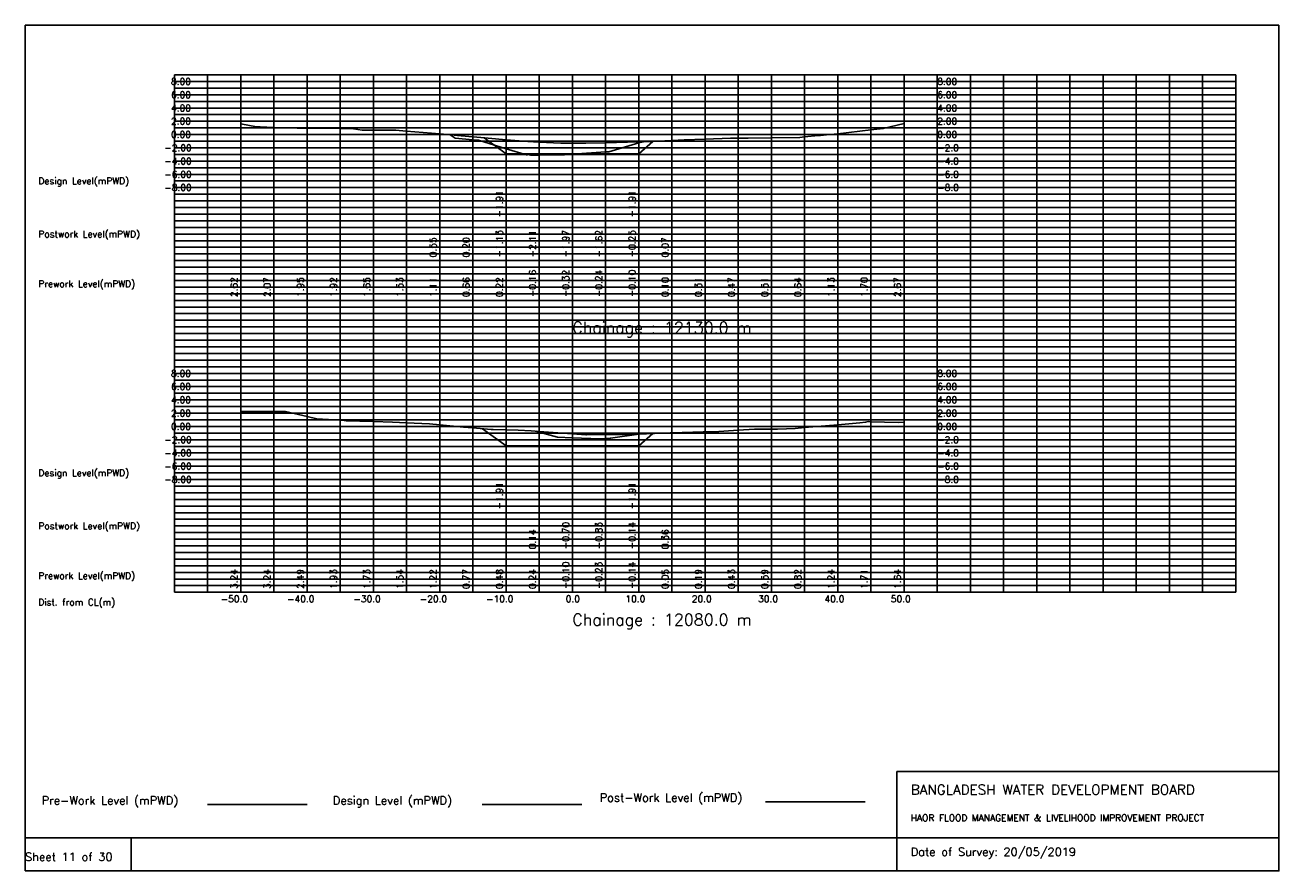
# Model space of a CAD drawing. Extents: x 0 to 189, y 0 to 128.
import ezdxf

# ---------------------------------------------------------------- set-up
doc = ezdxf.new("R2010")
doc.units = 0
doc.header["$MEASUREMENT"] = 0
doc.linetypes.add('1-1', pattern=[0])
for name, color, linetype in [('P1', 7, 'CONTINUOUS'), ('P15', 8, 'CONTINUOUS'), ('P2', 3, 'CONTINUOUS'), ('P3', 1, 'CONTINUOUS'), ('P6', 4, 'CONTINUOUS')]:
    doc.layers.add(name, color=color, linetype=linetype)
doc.styles.add('ROMAN_SIMPLEX', font='ROMANS')

msp = doc.modelspace()

# ---------------------------------------------------------------- linework, layer by layer
at = {"layer": 'P1'}
for p, q in [((0, 127.5), (0, 5)), ((0, 127.5), (189, 127.5)), ((189, 127.5), (189, 5)), ((131.4, 15), (131.4, 0)), ((131.4, 15), (189, 15)), ((16, 5), (16, 0))]:
    msp.add_line(p, q, dxfattribs=at)
at = {"layer": 'P1', "linetype": '1-1'}
msp.add_lwpolyline([(0, 0), (189, 0), (189, 5), (0, 5), (0, 0)], dxfattribs=at)
at = {"layer": 'P15', "linetype": '1-1'}
for points in [[(22.5, 120), (182.5, 120)], [(22.5, 42), (22.5, 120)], [(27.5, 42), (27.5, 120)], [(32.5, 42), (32.5, 120)], [(37.5, 42), (37.5, 120)], [(42.5, 42), (42.5, 120)], [(47.5, 42), (47.5, 120)], [(52.5, 42), (52.5, 120)], [(57.5, 42), (57.5, 120)], [(62.5, 42), (62.5, 120)], [(67.5, 42), (67.5, 120)], [(72.5, 42), (72.5, 120)], [(77.5, 42), (77.5, 120)], [(82.5, 42), (82.5, 120)], [(87.5, 42), (87.5, 120)], [(92.5, 42), (92.5, 120)], [(97.5, 42), (97.5, 120)], [(102.5, 42), (102.5, 120)], [(107.5, 42), (107.5, 120)], [(112.5, 42), (112.5, 120)], [(117.5, 42), (117.5, 120)], [(122.5, 42), (122.5, 120)], [(127.5, 42), (127.5, 120)], [(132.5, 42), (132.5, 120)], [(137.5, 42), (137.5, 120)], [(142.5, 42), (142.5, 120)], [(147.5, 42), (147.5, 120)], [(152.5, 42), (152.5, 120)], [(157.5, 42), (157.5, 120)], [(162.5, 42), (162.5, 120)], [(167.5, 42), (167.5, 120)], [(172.5, 42), (172.5, 120)], [(177.5, 42), (177.5, 120)], [(182.5, 42), (182.5, 120)], [(22.5, 119), (182.5, 119)], [(22.5, 118), (182.5, 118)], [(22.5, 117), (182.5, 117)], [(22.5, 116), (182.5, 116)], [(22.5, 115), (182.5, 115)], [(22.5, 114), (182.5, 114)], [(22.5, 113), (182.5, 113)], [(22.5, 112), (182.5, 112)], [(22.5, 111), (182.5, 111)], [(22.5, 110), (182.5, 110)], [(22.5, 109), (182.5, 109)], [(22.5, 108), (182.5, 108)], [(22.5, 107), (182.5, 107)], [(22.5, 106), (182.5, 106)], [(22.5, 105), (182.5, 105)], [(22.5, 104), (182.5, 104)], [(22.5, 103), (182.5, 103)], [(22.5, 102), (182.5, 102)], [(22.5, 101), (182.5, 101)], [(22.5, 100), (182.5, 100)], [(22.5, 99), (182.5, 99)], [(22.5, 98), (182.5, 98)], [(22.5, 97), (182.5, 97)], [(22.5, 96), (182.5, 96)], [(22.5, 95), (182.5, 95)], [(22.5, 94), (182.5, 94)], [(22.5, 93), (182.5, 93)], [(22.5, 92), (182.5, 92)], [(22.5, 91), (182.5, 91)], [(22.5, 90), (182.5, 90)], [(22.5, 89), (182.5, 89)], [(22.5, 88), (182.5, 88)], [(22.5, 87), (182.5, 87)], [(22.5, 86), (182.5, 86)], [(22.5, 85), (182.5, 85)], [(22.5, 84), (182.5, 84)], [(22.5, 83), (182.5, 83)], [(22.5, 82), (182.5, 82)], [(22.5, 81), (182.5, 81)], [(22.5, 80), (182.5, 80)], [(22.5, 79), (182.5, 79)], [(22.5, 78), (182.5, 78)], [(22.5, 77), (182.5, 77)], [(22.5, 76), (182.5, 76)], [(22.5, 75), (182.5, 75)], [(22.5, 74), (182.5, 74)], [(22.5, 73), (182.5, 73)], [(22.5, 72), (182.5, 72)], [(22.5, 71), (182.5, 71)], [(22.5, 70), (182.5, 70)], [(22.5, 69), (182.5, 69)], [(22.5, 68), (182.5, 68)], [(22.5, 67), (182.5, 67)], [(22.5, 66), (182.5, 66)], [(22.5, 65), (182.5, 65)], [(22.5, 64), (182.5, 64)], [(22.5, 63), (182.5, 63)], [(22.5, 62), (182.5, 62)], [(22.5, 61), (182.5, 61)], [(22.5, 60), (182.5, 60)], [(22.5, 59), (182.5, 59)], [(22.5, 58), (182.5, 58)], [(22.5, 57), (182.5, 57)], [(22.5, 56), (182.5, 56)], [(22.5, 55), (182.5, 55)], [(22.5, 54), (182.5, 54)], [(22.5, 53), (182.5, 53)], [(22.5, 52), (182.5, 52)], [(22.5, 51), (182.5, 51)], [(22.5, 50), (182.5, 50)], [(22.5, 49), (182.5, 49)], [(22.5, 48), (182.5, 48)], [(22.5, 47), (182.5, 47)], [(22.5, 46), (182.5, 46)], [(22.5, 45), (182.5, 45)], [(22.5, 44), (182.5, 44)], [(22.5, 43), (182.5, 43)], [(22.5, 42), (182.5, 42)]]:
    msp.add_lwpolyline(points, dxfattribs=at)
at = {"layer": 'P2'}
msp.add_line((27.5, 10), (42.5, 10), dxfattribs=at)
at = {"layer": 'P2', "linetype": '1-1'}
for points in [[(32.5, 112.62), (34.89, 112.16), (35.3, 112.16), (35.46, 112.14), (37.5, 112.07), (41.02, 111.96), (42.5, 111.95), (47.5, 111.92), (49.07, 111.92), (49.49, 111.86), (50.81, 111.66), (51.19, 111.65), (52.5, 111.65), (55.89, 111.66), (56.37, 111.63), (57.5, 111.53), (62.5, 111.11), (65.75, 110.83), (67.5, 110.66), (69.28, 110.49), (69.81, 110.46), (72.5, 110.22), (75.78, 109.93), (77.5, 109.84), (80.78, 109.68), (82.5, 109.68), (84.31, 109.7), (84.51, 109.68), (87.5, 109.76), (89.15, 109.81), (92.5, 109.9), (94.25, 109.95), (97.5, 110.1), (99.35, 110.18), (102.5, 110.31), (106.34, 110.47), (107.5, 110.47), (109.01, 110.46), (112.5, 110.51), (116.8, 110.56), (117.5, 110.64), (119.53, 110.85), (119.65, 110.85), (119.9, 110.86), (120.82, 110.94), (122.5, 111.13), (127.5, 111.7), (129.35, 111.91), (132.5, 112.67)], [(32.5, 69.24), (37.5, 69.24), (38.7, 69.24), (39.24, 69.23), (42.5, 68.49), (44, 68.15), (47.5, 67.93), (48.08, 67.89), (48.41, 67.85), (52.5, 67.73), (55.37, 67.65), (57.5, 67.54), (60.94, 67.37), (62.5, 67.22), (66.09, 66.88), (67.5, 66.77), (70.26, 66.55), (70.55, 66.54), (72.5, 66.48), (74.34, 66.43), (76.3, 66.32), (77.5, 66.24), (78.89, 66.15), (80.31, 66.02), (82.5, 65.9), (84.51, 65.75), (84.62, 65.75), (87.5, 65.77), (90.88, 65.8), (92.5, 65.86), (97.22, 66.05), (97.5, 66.05), (102.22, 66.19), (102.5, 66.19), (103.88, 66.2), (107.5, 66.43), (109.97, 66.58), (110.54, 66.58), (111.9, 66.57), (112.06, 66.59), (112.5, 66.59), (113.42, 66.58), (114.76, 66.65), (116.09, 66.7), (117.5, 66.82), (122.5, 67.24), (125.83, 67.52), (126.69, 67.62), (127.08, 67.72), (127.5, 67.71), (131.63, 67.61), (132.5, 67.64)]]:
    msp.add_lwpolyline(points, dxfattribs=at)
at = {"layer": 'P3'}
msp.add_line((68.9, 10), (83.9, 10), dxfattribs=at)
at = {"layer": 'P3', "linetype": '1-1'}
for points in [[(69.18, 110.5), (72.5, 108.09), (77.5, 108.09), (82.5, 108.09), (87.5, 108.09), (92.5, 108.09), (94.64, 109.97)], [(68.96, 66.65), (72.5, 64.09), (77.5, 64.09), (82.5, 64.09), (87.5, 64.09), (92.5, 64.09), (94.62, 65.95)]]:
    msp.add_lwpolyline(points, dxfattribs=at)
at = {"layer": 'P6'}
msp.add_line((111.62, 10.42), (126.62, 10.42), dxfattribs=at)
at = {"layer": 'P6', "linetype": '1-1'}
for points in [[(64.09, 110.97), (64.81, 110.45), (67.5, 110.2), (68.33, 110.13), (72.5, 108.87), (75.6, 107.95), (75.69, 107.96), (75.78, 107.98), (76.2, 107.87), (77.5, 107.89), (80.87, 107.96), (81.3, 107.95), (82.5, 108.03), (87.5, 108.38), (88, 108.41), (92.5, 109.75), (92.73, 109.82), (93.22, 109.89), (94.04, 109.94)], [(77.04, 66.27), (77.5, 66.14), (80.27, 65.39), (82.5, 65.3), (86.62, 65.14), (86.73, 65.15), (87.5, 65.17), (88.11, 65.19), (88.22, 65.22), (92.5, 65.86), (92.55, 65.87)]]:
    msp.add_lwpolyline(points, dxfattribs=at)

# ---------------------------------------------------------------- texts
at = {"layer": 'P1', "style": 'ROMAN_SIMPLEX'}
for s, height, rotation, p in [('8.00', 1, 360, (22, 118.5)), ('8.00', 1, 360, (137.5, 118.5)), ('6.00', 1, 360, (22, 116.5)), ('6.00', 1, 360, (137.5, 116.5)), ('4.00', 1, 360, (22, 114.5)), ('4.00', 1, 360, (137.5, 114.5)), ('2.00', 1, 360, (22, 112.5)), ('2.00', 1, 360, (137.5, 112.5)), ('0.00', 1, 360, (22, 110.5)), ('0.00', 1, 360, (137.5, 110.5)), ('-2.00', 1, 360, (21, 108.5)), ('-2.0', 1, 360, (137.5, 108.5)), ('-4.00', 1, 360, (21, 106.5)), ('-4.0', 1, 360, (137.5, 106.5)), ('Design Level(mPWD)', 1, 360, (2, 103.5)), ('-6.00', 1, 360, (21, 104.5)), ('-6.0', 1, 360, (137.5, 104.5)), ('-8.00', 1, 360, (21, 102.5)), ('-8.0', 1, 360, (137.5, 102.5)), ('-1.91', 1, 90, (72, 98.5)), ('-1.91', 1, 90, (92, 98.5)), ('Postwork Level(mPWD)', 1, 360, (2, 95.5)), ('0.55', 1, 90, (62, 92.5)), ('0.20', 1, 90, (67, 92.5)), ('-1.13', 1, 90, (72, 92.5)), ('-2.11', 1, 90, (77, 92.5)), ('-1.97', 1, 90, (82, 92.5)), ('-1.62', 1, 90, (87, 92.5)), ('-0.25', 1, 90, (92, 92.5)), ('0.07', 1, 90, (97, 92.5)), ('Prework Level(mPWD)', 1, 360, (2, 88)), ('2.62', 1, 90, (32, 86.5)), ('2.07', 1, 90, (37, 86.5)), ('1.95', 1, 90, (42, 86.5)), ('1.92', 1, 90, (47, 86.5)), ('1.65', 1, 90, (52, 86.5)), ('1.53', 1, 90, (57, 86.5)), ('1.11', 1, 90, (62, 86.5)), ('0.66', 1, 90, (67, 86.5)), ('0.22', 1, 90, (72, 86.5)), ('-0.16', 1, 90, (77, 86.5)), ('-0.32', 1, 90, (82, 86.5)), ('-0.24', 1, 90, (87, 86.5)), ('-0.10', 1, 90, (92, 86.5)), ('0.10', 1, 90, (97, 86.5)), ('0.31', 1, 90, (102, 86.5)), ('0.47', 1, 90, (107, 86.5)), ('0.51', 1, 90, (112, 86.5)), ('0.64', 1, 90, (117, 86.5)), ('1.13', 1, 90, (122, 86.5)), ('1.70', 1, 90, (127, 86.5)), ('2.67', 1, 90, (132, 86.5)), ('Chainage : 12130.0 m', 1.75, 360, (82.5, 81)), ('8.00', 1, 360, (22, 74.5)), ('8.00', 1, 360, (137.5, 74.5)), ('6.00', 1, 360, (22, 72.5)), ('6.00', 1, 360, (137.5, 72.5)), ('4.00', 1, 360, (22, 70.5)), ('4.00', 1, 360, (137.5, 70.5)), ('2.00', 1, 360, (22, 68.5)), ('2.00', 1, 360, (137.5, 68.5)), ('0.00', 1, 360, (22, 66.5)), ('0.00', 1, 360, (137.5, 66.5)), ('-2.00', 1, 360, (21, 64.5)), ('-2.0', 1, 360, (137.5, 64.5)), ('-4.00', 1, 360, (21, 62.5)), ('-4.0', 1, 360, (137.5, 62.5)), ('Design Level(mPWD)', 1, 360, (2, 59.5)), ('-6.00', 1, 360, (21, 60.5)), ('-6.0', 1, 360, (137.5, 60.5)), ('-8.00', 1, 360, (21, 58.5)), ('-8.0', 1, 360, (137.5, 58.5)), ('-1.91', 1, 90, (72, 54.5)), ('-1.91', 1, 90, (92, 54.5)), ('Postwork Level(mPWD)', 1, 360, (2, 51.5)), ('0.14', 1, 90, (77, 48.5)), ('-0.70', 1, 90, (82, 48.5)), ('-0.83', 1, 90, (87, 48.5)), ('-0.14', 1, 90, (92, 48.5)), ('0.36', 1, 90, (97, 48.5)), ('-0.10', 1, 90, (82, 42.5)), ('-0.23', 1, 90, (87, 42.5)), ('-0.14', 1, 90, (92, 42.5)), ('Prework Level(mPWD)', 1, 360, (2, 44)), ('3.24', 1, 90, (32, 42.5)), ('3.24', 1, 90, (37, 42.5)), ('2.49', 1, 90, (42, 42.5)), ('1.93', 1, 90, (47, 42.5)), ('1.73', 1, 90, (52, 42.5)), ('1.54', 1, 90, (57, 42.5)), ('1.22', 1, 90, (62, 42.5)), ('0.77', 1, 90, (67, 42.5)), ('0.48', 1, 90, (72, 42.5)), ('0.24', 1, 90, (77, 42.5)), ('0.05', 1, 90, (97, 42.5)), ('0.19', 1, 90, (102, 42.5)), ('0.43', 1, 90, (107, 42.5)), ('0.59', 1, 90, (112, 42.5)), ('0.82', 1, 90, (117, 42.5)), ('1.24', 1, 90, (122, 42.5)), ('1.71', 1, 90, (127, 42.5)), ('1.64', 1, 90, (132, 42.5)), ('Dist. from CL(m)', 1, 360, (2, 40)), ('-50.0', 1, 360, (29.5, 40.5)), ('-40.0', 1, 360, (39.5, 40.5)), ('-30.0', 1, 360, (49.5, 40.5)), ('-20.0', 1, 360, (59.5, 40.5)), ('-10.0', 1, 360, (69.5, 40.5)), ('0.0', 1, 360, (81.5, 40.5)), ('10.0', 1, 360, (90.5, 40.5)), ('20.0', 1, 360, (100.5, 40.5)), ('30.0', 1, 360, (110.5, 40.5)), ('40.0', 1, 360, (120.5, 40.5)), ('50.0', 1, 360, (130.5, 40.5)), ('Chainage : 12080.0 m', 1.75, 360, (82.5, 37)), ('Sheet 11 of 30', 1.25, 360, (0, 1.5))]:
    msp.add_text(s, height=height, rotation=rotation, dxfattribs=at).set_placement(p)
for s, height, p in [('Pre-Work Level (mPWD)', 1.25, (2.5, 10)), ('Design Level (mPWD)', 1.25, (46.4, 10)), ('Post-Work Level (mPWD)', 1.25, (86.62, 10.42)), ('BANGLADESH WATER DEVELOPMENT BOARD', 1.5, (133.5, 11.5)), ('HAOR FLOOD MANAGEMENT & LIVELIHOOD IMPROVEMENT PROJECT', 1, (133.5, 7.5)), ('Date of Survey: 20/05/2019', 1.25, (133.5, 2.25))]:
    msp.add_text(s, height=height, dxfattribs=at).set_placement(p)

doc.saveas('drawing.dxf')
